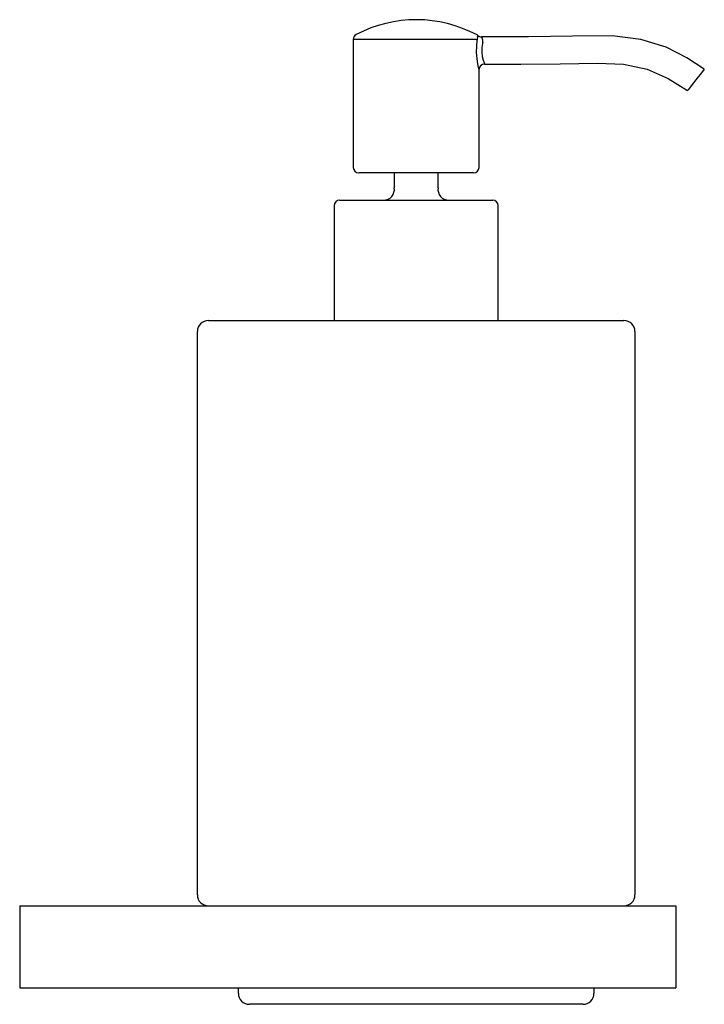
# Model space of a CAD drawing. Header units: millimetres. Extents: x 287.905 to 288.03, y 207.548 to 207.728.
import ezdxf

# ---------------------------------------------------------------- set-up
doc = ezdxf.new("R2010")
doc.units = ezdxf.units.MM
doc.layers.add('SANINDUSA', color=3, linetype='Continuous')

msp = doc.modelspace()

# ---------------------------------------------------------------- linework, layer by layer
at = {"layer": 'SANINDUSA'}
for p, q in [((287.9655794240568, 207.724035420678), (287.9655794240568, 207.7006302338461)), ((287.9882769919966, 207.724035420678), (287.9655794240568, 207.724035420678)), ((287.9885794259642, 207.7006302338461), (287.9885794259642, 207.7185626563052)), ((287.9875794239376, 207.6996302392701), (287.9665794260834, 207.6996302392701)), ((287.9730794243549, 207.6996302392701), (287.9730794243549, 207.6969184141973)), ((287.9810794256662, 207.6969184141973), (287.9810794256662, 207.6996302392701)), ((287.9620794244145, 207.6936302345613), (287.9620794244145, 207.6726302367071)), ((287.963079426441, 207.6946302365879), (287.99107942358, 207.6946302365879)), ((287.9920794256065, 207.6726302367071), (287.9920794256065, 207.6936302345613)), ((287.9390794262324, 207.6726302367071), (288.0150794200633, 207.6726302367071)), ((287.9370794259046, 207.5676302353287), (287.9370794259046, 207.670630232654)), ((288.0170794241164, 207.670630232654), (288.0170794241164, 207.5676302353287)), ((287.904579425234, 207.5656302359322), (287.904579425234, 207.5506302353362)), ((287.904579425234, 207.5656302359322), (288.024579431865, 207.5656302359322)), ((288.024579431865, 207.5656302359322), (288.024579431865, 207.5506302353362)), ((287.904579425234, 207.5506302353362), (288.024579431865, 207.5506302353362)), ((287.9445794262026, 207.5496302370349), (287.9445794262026, 207.5506302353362)), ((288.0095794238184, 207.5506302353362), (288.0095794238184, 207.5496302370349)), ((288.0075794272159, 207.5476302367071), (287.9465794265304, 207.5476302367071))]:
    msp.add_line(p, q, dxfattribs=at)
at = {"layer": 'SANINDUSA', "flags": 128}
for points in [[(287.9885675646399, 207.7185626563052), (287.9885718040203, 207.7185459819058), (287.9884919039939, 207.7188723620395), (287.9883526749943, 207.7195347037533), (287.988207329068, 207.7204949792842), (287.9881247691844, 207.7216358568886), (287.9881423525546, 207.7227793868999), (287.9882448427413, 207.7238156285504), (287.9882769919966, 207.724035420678)], [(287.9882769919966, 207.724035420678), (287.9883373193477, 207.7244020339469), (287.9883216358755, 207.7245880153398)], [(287.9883216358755, 207.7245880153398), (287.9883585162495, 207.724708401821), (287.9883726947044, 207.7247238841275)], [(288.0297688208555, 207.7185849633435), (288.0265821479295, 207.7206305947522), (288.0227752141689, 207.7226136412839), (288.0181339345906, 207.7240183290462), (288.0129212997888, 207.7246524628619), (288.0056379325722, 207.7246130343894), (287.9976174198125, 207.7244917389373), (287.9890131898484, 207.7244995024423)], [(287.9890131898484, 207.7244995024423), (287.9890236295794, 207.7244626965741), (287.989142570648, 207.7242421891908)], [(287.9892470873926, 207.7234528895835), (287.9892125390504, 207.7232961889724), (287.9891029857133, 207.7225576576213), (287.9890858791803, 207.7217428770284), (287.9891774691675, 207.7209295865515), (287.9893368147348, 207.7202442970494), (287.9894889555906, 207.7197709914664), (287.9895761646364, 207.719537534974), (287.98957158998, 207.7195493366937)], [(287.989571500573, 207.7195193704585), (287.9962424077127, 207.7195081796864), (288.0034008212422, 207.7195745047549), (288.0102382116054, 207.7196976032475), (288.0150051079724, 207.7194707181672), (288.0193157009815, 207.7185685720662), (288.0231585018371, 207.7168497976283), (288.0266752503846, 207.7146568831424)], [(288.0297688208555, 207.7185849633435), (288.0297530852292, 207.7185649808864), (288.0296290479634, 207.7184074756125), (288.0293910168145, 207.7181052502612), (288.0290583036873, 207.7176827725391), (288.0286578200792, 207.7171742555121), (288.0282220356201, 207.7166209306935), (288.0277862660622, 207.7160675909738), (288.0273857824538, 207.715559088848), (288.0270530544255, 207.7151366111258), (288.0268150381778, 207.7148343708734), (288.026691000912, 207.7146768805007), (288.0266752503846, 207.7146568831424)]]:
    msp.add_lwpolyline(points, dxfattribs=at)
at = {"layer": 'SANINDUSA'}
for centre, radius, start, end in [((287.9770794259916, 207.7040885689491), 0.0235416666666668, 61.79451575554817, 117.7622722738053), ((287.9665794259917, 207.7240354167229), 0.0010000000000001, 117.7622722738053, 180), ((287.9878069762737, 207.7240549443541), 0.0008760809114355, 49.77899536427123, 62.90191327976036), ((287.9890043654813, 207.7255006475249), 0.0010011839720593, 230.8816896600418, 270.5050076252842), ((287.9881689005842, 207.7237116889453), 0.0011088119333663, 346.5025318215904, 28.58358097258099), ((287.9895556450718, 207.7185308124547), 0.0009730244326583, 89.18785995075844, 178.1210533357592), ((287.9665794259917, 207.7006302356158), 0.0009999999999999, 180, 270), ((287.9875794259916, 207.7006302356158), 0.0010000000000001, 270, 0), ((287.9711002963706, 207.6966302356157), 0.002, 270, 8.284497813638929), ((287.9830585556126, 207.6966302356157), 0.002, 171.7155021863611, 270), ((287.9630794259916, 207.6936302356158), 0.0010000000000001, 90, 180), ((287.9910794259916, 207.6936302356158), 0.0010000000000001, 0, 90), ((287.9390794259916, 207.6706302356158), 0.002, 90, 180), ((288.0150794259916, 207.6706302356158), 0.0020000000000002, 0, 90), ((287.9390794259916, 207.5676302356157), 0.002, 180, 270), ((288.0150794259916, 207.5676302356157), 0.0020000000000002, 270, 0), ((287.9465794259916, 207.5496302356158), 0.002, 180, 270), ((288.0075794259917, 207.5496302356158), 0.0020000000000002, 270, 0)]:
    msp.add_arc(centre, radius, start, end, dxfattribs=at)

doc.saveas('drawing.dxf')
